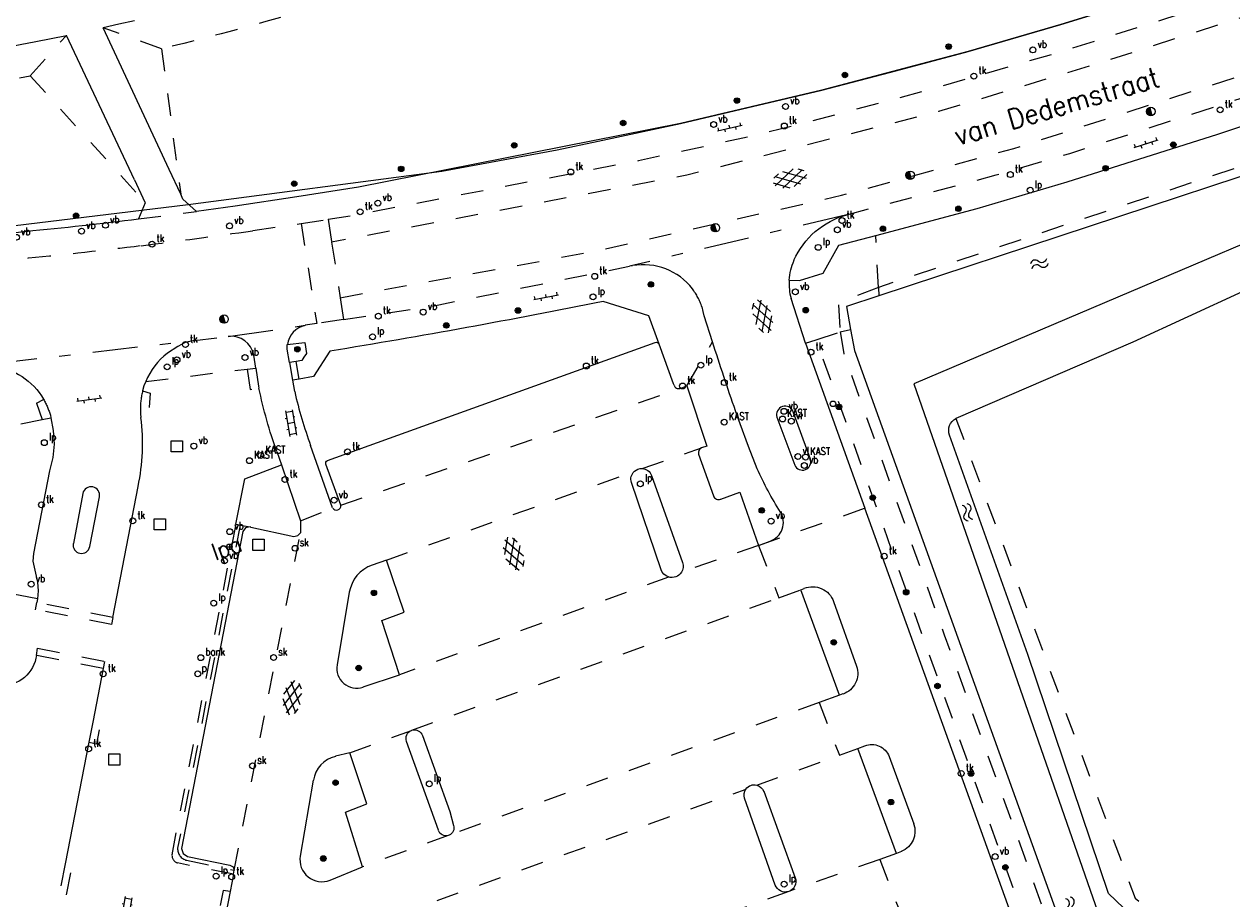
# Model space of a CAD drawing. Header units: metres. Extents: x 132072 to 132715, y 517419 to 517799.
# Tile 22 of 29: x 132464 to 132571, y 517672 to 517750. Entities that reach past the tile are written whole.
import ezdxf
from ezdxf.enums import TextEntityAlignment as Align
from ezdxf.lldxf.tags import DXFTag

# ---------------------------------------------------------------- set-up
doc = ezdxf.new("R2010")
doc.units = ezdxf.units.M
doc.header["$MEASUREMENT"] = 0
doc.linetypes.add('NLCS-HIDDEN', pattern=[4, 2, -2])
doc.linetypes.add('XX-HART', pattern=[13, 4, -2, 1, -2, 4])
for name, color, linetype, lineweight in [('GBKN FUNCTIE AANDUIDING', 252, 'Continuous', 13), ('GBKN KANT FUNCTIEVERSCHIL WEG', 252, 'NLCS-HIDDEN', 13), ('GBKN KANT FUNTIEVERSCHIL', 252, 'NLCS-HIDDEN', 13), ('GBKN KANT GESLOTEN VERHARDING', 252, 'Continuous', 13), ('GBKN KANT GESLOTEN VERHARDING EIGEN TERREIN', 252, 'Continuous', 13), ('GBKN KANT GESLOTEN VERHARDING WEG', 252, 'Continuous', 13), ('GBKN KANT OP  OF INRIT', 252, 'NLCS-HIDDEN', 13), ('GBKN KANT OPEN VERHARDING', 252, 'Continuous', 13), ('GBKN KANT WEGVAK GESL VERHARDING', 252, 'NLCS-HIDDEN', 13), ('GBKN KANT WEGVAK HULPLIJN', 252, 'XX-HART', 13), ('GBKN STRAATNAAM', 252, 'Continuous', 13), ('GBKN TALUDLIJN', 252, 'NLCS-HIDDEN', 13), ('GBKN TRAPTREDE', 252, 'NLCS-HIDDEN', 13), ('GBKN VERHARDINGSSYMBOOL', 252, 'Continuous', 13), ('GBKN VLAKAFSLUITING', 252, 'NLCS-HIDDEN', 13), ('GBKN VLAKAFSLUITING BEHEER GROEN', 252, 'NLCS-HIDDEN', 13), ('GBKN VLAKAFSLUITING BEHEER WEGEN', 252, 'NLCS-HIDDEN', 13), ('GBKN WALBESCHERMING', 252, 'Continuous', 13), ('GBKN WATER', 252, 'Continuous', 13), ('KADASTER PERCEELSGRENS', 32, 'KG-KADASTRAAL', 13), ('THEMA BOOM', 252, 'Continuous', 13), ('THEMA LICHTMAST', 252, 'Continuous', 13), ('THEMA RIOOL', 252, 'Continuous', 13), ('THEMA STRAATMEUBILAIR', 252, 'Continuous', 13)]:
    doc.layers.add(name, color=color, linetype=linetype, lineweight=lineweight)
doc.styles.add('Style-STANDARD', font='STANDARD.shx')
tags = doc.linetypes.add('KG-KADASTRAAL', pattern='A,5.5,-2,["K",Standard,S=1.8,R=0,X=0,Y=-0.9],-2,5.5,-2,[5,NLCS.SHX,S=0.75,R=0,X=0,Y=0],-2', length=19).pattern_tags.tags
tags[6] = DXFTag(74, 10)

# ---------------------------------------------------------------- blocks, each defined once
blk = doc.blocks.new('water')
at = {"layer": 'GBKN WATER', "extrusion": (0, 0, -1)}
for centre in [(-0.0037, 0.0003), (-0.0037, -0.0042)]:
    blk.add_arc(centre, 0.00425, 28.0725, 151.9275, dxfattribs=at)
at = {"layer": 'GBKN WATER'}
for centre in [(0.0112, 0.0043), (0.0112, -0.0002)]:
    blk.add_arc(centre, 0.00425, 208.0725, 331.9275, dxfattribs=at)
blk = doc.blocks.new('OV6')
at = {"layer": 'GBKN VERHARDINGSSYMBOOL'}
for p, q in [((0, 0), (0.045, 0)), ((0.0025, 0), (0.0025, 0.005)), ((0.0225, 0), (0.0225, 0.005)), ((0.0325, 0), (0.0325, -0.005)), ((0.0425, 0), (0.0425, 0.005)), ((0.0125, 0), (0.0125, -0.005))]:
    blk.add_line(p, q, dxfattribs=at)
blk = doc.blocks.new('GV4')
at = {"layer": 'GBKN VERHARDINGSSYMBOOL'}
for p, q in [((0.0026, -0.009), (0.0408, 0.0128)), ((0.0037, 0.0052), (0.0132, 0.0107)), ((0.006, 0.0071), (0.0471, -0.0163)), ((0.0149, -0.0163), (0.056, 0.0071)), ((0.0212, 0.0128), (0.0594, -0.009)), ((0.0488, 0.0107), (0.0583, 0.0052)), ((0, -0.003), (0.027, -0.0185)), ((0.035, -0.0185), (0.062, -0.003))]:
    blk.add_line(p, q, dxfattribs=at)
blk = doc.blocks.new('OV2')
at = {"layer": 'GBKN VERHARDINGSSYMBOOL'}
for p, q in [((0.0031, -0.023), (0.0031, 0.023)), ((0.0151, -0.023), (0.0151, 0.023)), ((0.0001, 0.01), (0.0031, 0.01)), ((0.0031, 0.02), (0.0151, 0.02)), ((0.0031, 0), (0.0151, 0)), ((0.0181, 0.01), (0.0151, 0.01)), ((0.0001, -0.01), (0.0031, -0.01)), ((0.0031, -0.02), (0.0151, -0.02)), ((0.0181, -0.01), (0.0151, -0.01))]:
    blk.add_line(p, q, dxfattribs=at)
blk = doc.blocks.new('boom')
at = {"layer": 'THEMA BOOM'}
for radius in [0.0243, 0.0172, 0.0112, 0.00446]:
    blk.add_circle((0, 0), radius, dxfattribs=at)
blk = doc.blocks.new('vbord')
at = {"layer": 'THEMA STRAATMEUBILAIR'}
blk.add_circle((0, 0), 0.0262, dxfattribs=at)
at = {"layer": 'THEMA STRAATMEUBILAIR', "style": 'Style-STANDARD', "width": 0.9}
blk.add_text('vb', height=0.0675, dxfattribs=at).set_placement((0.041, 0.019))
blk = doc.blocks.new('dwa')
at = {"layer": 'THEMA RIOOL'}
for p, q in [((-0.035, 0.014), (-0.023, -0.03)), ((-0.03, 0.023), (-0.014, -0.035)), ((-0.024, 0.029), (-0.006, -0.037)), ((-0.017, 0.034), (0.002, -0.037)), ((-0.01, 0.036), (0.01, -0.036))]:
    blk.add_line(p, q, dxfattribs=at)
blk.add_circle((0, 0), 0.0375, dxfattribs=at)
blk = doc.blocks.new('tkolk')
at = {"layer": 'THEMA RIOOL'}
blk.add_circle((0, 0), 0.0262, dxfattribs=at)
at = {"layer": 'THEMA RIOOL', "style": 'Style-STANDARD', "width": 0.9}
blk.add_text('tk', height=0.0675, dxfattribs=at).set_placement((0.041, 0.019))
blk = doc.blocks.new('lp')
at = {"layer": 'THEMA LICHTMAST'}
blk.add_circle((0, 0), 0.0262, dxfattribs=at)
at = {"layer": 'THEMA LICHTMAST', "style": 'Style-STANDARD', "width": 0.899999}
blk.add_text('lp', height=0.0675, dxfattribs=at).set_placement((0.041, 0.019))
blk = doc.blocks.new('kast')
at = {"layer": 'THEMA STRAATMEUBILAIR'}
blk.add_circle((0, 0), 0.0262, dxfattribs=at)
at = {"layer": 'THEMA STRAATMEUBILAIR', "style": 'Style-STANDARD', "width": 0.9}
blk.add_text('KAST', height=0.0675, dxfattribs=at).set_placement((0.041, 0.019))
blk = doc.blocks.new('vlicht')
at = {"layer": 'THEMA STRAATMEUBILAIR'}
blk.add_circle((0, 0), 0.0262, dxfattribs=at)
at = {"layer": 'THEMA STRAATMEUBILAIR', "style": 'Style-STANDARD', "width": 0.9}
blk.add_text('vl', height=0.0675, dxfattribs=at).set_placement((0.041, 0.019))
blk = doc.blocks.new('paal')
at = {"layer": 'THEMA STRAATMEUBILAIR'}
blk.add_circle((0, 0), 0.025, dxfattribs=at)
blk = doc.blocks.new('skolk')
at = {"layer": 'THEMA RIOOL'}
blk.add_circle((0, 0), 0.0262, dxfattribs=at)
at = {"layer": 'THEMA RIOOL', "style": 'Style-STANDARD', "width": 0.9}
blk.add_text('sk', height=0.0675, dxfattribs=at).set_placement((0.041, 0.019))
blk = doc.blocks.new('put')
at = {"layer": 'THEMA RIOOL'}
for p, q in [((-0.05, -0.05), (-0.05, 0.05)), ((-0.05, 0.05), (0.05, 0.05)), ((0.05, 0.05), (0.05, -0.05)), ((0.05, -0.05), (-0.05, -0.05))]:
    blk.add_line(p, q, dxfattribs=at)
blk = doc.blocks.new('bank')
at = {"layer": 'THEMA STRAATMEUBILAIR'}
blk.add_circle((0, 0), 0.0262, dxfattribs=at)
at = {"layer": 'THEMA STRAATMEUBILAIR', "style": 'Style-STANDARD', "width": 0.9}
blk.add_text('bank', height=0.0675, dxfattribs=at).set_placement((0.041, 0.019))
blk = doc.blocks.new('afvalb_1')
at = {"layer": 'THEMA STRAATMEUBILAIR', "flags": 128}
for points in [[(0.041, 0.064), (0.041, -0.004)], [(0.041, 0.054), (0.047, 0.061), (0.053, 0.064), (0.061, 0.064), (0.067, 0.061), (0.073, 0.054), (0.076, 0.044), (0.076, 0.038), (0.073, 0.028), (0.067, 0.022), (0.061, 0.019), (0.053, 0.019), (0.047, 0.022), (0.041, 0.028)]]:
    blk.add_lwpolyline(points, dxfattribs=at)
at = {"layer": 'THEMA STRAATMEUBILAIR'}
blk.add_circle((0, 0), 0.0262, dxfattribs=at)
blk = doc.blocks.new('symb')
at = {"layer": 'THEMA STRAATMEUBILAIR'}
for p, q in [((-0.025, 0), (0.025, 0)), ((0, 0.025), (0, -0.025))]:
    blk.add_line(p, q, dxfattribs=at)
blk.add_circle((0, 0), 0.025, dxfattribs=at)

msp = doc.modelspace()

# ---------------------------------------------------------------- linework, layer by layer
at = {"layer": 'GBKN KANT FUNCTIEVERSCHIL WEG', "flags": 128}
for points in [[(132490.8, 517732.67), (132491.11, 517730.64)], [(132491.11, 517730.64), (132491.88, 517725.69)], [(132491.88, 517725.69), (132492.18, 517723.75)], [(132518.74, 517710.48), (132524.03, 517712.33)], [(132495.98, 517702.33), (132518.05, 517710.23)], [(132482.45, 517674.72), (132488.33, 517704.76)], [(132529.09, 517703.64), (132522.24, 517701.25)], [(132521.08, 517700.82), (132497.15, 517692.12)], [(132530.89, 517698.98), (132532.85, 517699.69)], [(132471.65, 517697.22), (132464.89, 517698.54)], [(132498.24, 517687.18), (132530.89, 517698.98)], [(132470.77, 517692.67), (132464.84, 517693.83)], [(132534.49, 517689.65), (132501.56, 517677.84)], [(132536.3, 517690.3), (132534.49, 517689.65)], [(132492.72, 517685.18), (132498.21, 517687.16)], [(132536.3, 517684.95), (132537.94, 517685.54)], [(132528.94, 517682.29), (132536.3, 517684.95)], [(132489.21, 517667.96), (132527.98, 517681.94)], [(132501.49, 517677.82), (132493.86, 517675.01)], [(132539.88, 517675.67), (132531.78, 517672.83)], [(132541.38, 517676.2), (132539.88, 517675.67)], [(132531.78, 517672.83), (132490.45, 517657.82)]]:
    msp.add_lwpolyline(points, dxfattribs=at)
at = {"layer": 'GBKN KANT FUNTIEVERSCHIL', "flags": 128}
for points in [[(132487.37, 517719.92), (132487.64, 517718.34)], [(132484.36, 517719.42), (132484.61, 517717.8), (132484.64, 517717.63)], [(132466.09, 517715.23), (132466.13, 517714.99)], [(132464.77, 517697.91), (132464.89, 517698.54)], [(132471.65, 517697.22), (132471.53, 517696.58)], [(132464.84, 517693.83), (132464.95, 517694.48)], [(132470.9, 517693.31), (132470.77, 517692.67)], [(132469.85, 517687.9), (132469.51, 517686.12)], [(132467.41, 517675.29), (132466.26, 517669.33)], [(132482.08, 517672.81), (132480.82, 517666.27)]]:
    msp.add_lwpolyline(points, dxfattribs=at)
at = {"layer": 'GBKN KANT FUNTIEVERSCHIL'}
for centre, radius, start, end in [((132518.82, 517723.11), 5.53, 18.5453, 37.4624), ((132480.62, 517715.83), 6.52, 165.9493, 181.4709)]:
    msp.add_arc(centre, radius, start, end, dxfattribs=at)
at = {"layer": 'GBKN KANT FUNTIEVERSCHIL', "extrusion": (0, 0, -1)}
msp.add_arc((-132459.85, 517713.42), 6.49, 150.2346, 163.8379, dxfattribs=at)
at = {"layer": 'GBKN KANT GESLOTEN VERHARDING', "flags": 128}
for points in [[(132517.88, 517728.54), (132517.61, 517728.49)], [(132490.75, 517711.2), (132519.91, 517721.71)], [(132520.24, 517721.56), (132520.24, 517721.56)], [(132521.53, 517718.02), (132520.24, 517721.56)], [(132521.58, 517717.91), (132521.53, 517718.02)], [(132522.11, 517717.61), (132522.73, 517717.84)], [(132522.73, 517717.84), (132524.49, 517712.48), (132524.03, 517712.33)], [(132523.75, 517711.76), (132525.09, 517708.05)], [(132491.94, 517707.21), (132490.6, 517710.87)], [(132525.73, 517707.75), (132527.42, 517708.37), (132529.09, 517703.64)], [(132568.48, 517623.52), (132556.63, 517656.75), (132538.55, 517706.95)], [(132488.34, 517705.83), (132488.33, 517704.76)], [(132483.93, 517705.27), (132483.87, 517705.28)], [(132483.93, 517705.27), (132487.76, 517704.43), (132488.1, 517704.51), (132488.33, 517704.76)], [(132464.84, 517693.83), (132464.79, 517693.6)], [(132470.77, 517692.67), (132469.85, 517687.9)], [(132469.51, 517686.12), (132467.41, 517675.29)], [(132482.38, 517674.35), (132482.08, 517672.81)]]:
    msp.add_lwpolyline(points, dxfattribs=at)
at = {"layer": 'GBKN KANT GESLOTEN VERHARDING', "extrusion": (0, 0, -1)}
for centre, radius, start, end in [((-132520, 517721.47), 0.253, 67.6745, 159.3856), ((-132490.84, 517710.95), 0.259, 341.4665, 69.0889), ((-132461.84, 517694.18), 3.01, 191.0552, 279.7386)]:
    msp.add_arc(centre, radius, start, end, dxfattribs=at)
at = {"layer": 'GBKN KANT GESLOTEN VERHARDING'}
for centre, radius, start, end in [((132521.99, 517718.02), 0.428, 195.9251, 286.1307), ((132524.25, 517711.87), 0.514, 116.0535, 192.0311), ((132525.54, 517708.18), 0.465, 196.3025, 293.4352), ((132491.54, 517707.19), 0.404, 214.0753, 2.9343)]:
    msp.add_arc(centre, radius, start, end, dxfattribs=at)
at = {"layer": 'GBKN KANT GESLOTEN VERHARDING EIGEN TERREIN', "flags": 128}
for points in [[(132473.57, 517750.34), (132472.18, 517750.03), (132470.79, 517749.72)], [(132366.29, 517739.04), (132445.06, 517745.62), (132446.57, 517745.78), (132448.07, 517745.94), (132451.08, 517746.3), (132453.86, 517746.66), (132455.26, 517746.86), (132456.64, 517747.07), (132457.99, 517747.28), (132459.33, 517747.51), (132462.01, 517747.98), (132464.78, 517748.5), (132467.53, 517749.05)], [(132473.57, 517736.19), (132467.53, 517749.05)], [(132476.65, 517737.11), (132470.79, 517749.72)], [(132477.68, 517734.9), (132476.65, 517737.11)], [(132473.57, 517736.19), (132474.49, 517734.21)], [(132479.09, 517733.36), (132477.88, 517734.47), (132477.68, 517734.9)], [(132474.49, 517734.21), (132474.52, 517734.15), (132473.94, 517732.71)], [(132487.17, 517721.52), (132488.73, 517721.71), (132488.88, 517720.73), (132488.63, 517720.41), (132488.45, 517720.1), (132487.96, 517720.02)], [(132487.96, 517720.02), (132487.37, 517719.92)]]:
    msp.add_lwpolyline(points, dxfattribs=at)
at = {"layer": 'GBKN KANT GESLOTEN VERHARDING WEG', "flags": 128}
for points in [[(132533.71, 517711.31), (132532.19, 517715.54)], [(132530.73, 517715.04), (132532.32, 517710.78)], [(132520.43, 517701.45), (132517.79, 517709.24)], [(132519.58, 517709.87), (132522.34, 517702.11)], [(132468.97, 517708.26), (132468.13, 517703.82)], [(132469.6, 517703.53), (132470.45, 517707.97)], [(132495.98, 517702.33), (132494.71, 517701.89)], [(132497.15, 517692.12), (132495.58, 517696.94), (132497.58, 517697.68), (132495.98, 517702.33)], [(132492.68, 517699.47), (132491.6, 517693)], [(132532.85, 517699.69), (132533.17, 517699.81)], [(132536.3, 517690.3), (132532.85, 517699.69)], [(132535.77, 517698.64), (132537.8, 517692.88)], [(132493.91, 517691.03), (132497.15, 517692.12)], [(132536.61, 517690.41), (132536.3, 517690.3)], [(132498.21, 517687.16), (132498.24, 517687.18)], [(132499.19, 517686.71), (132501.64, 517679.93), (132501.96, 517678.69)], [(132500.62, 517678.27), (132497.78, 517686.19)], [(132537.94, 517685.54), (132538.56, 517685.79)], [(132541.38, 517676.2), (132537.94, 517685.54)], [(132492.72, 517685.18), (132491.45, 517684.86)], [(132493.86, 517675.01), (132492.34, 517679.88), (132494.24, 517680.63), (132492.72, 517685.18)], [(132540.71, 517684.84), (132542.9, 517678.86)], [(132489.48, 517682.72), (132488.32, 517675.98)], [(132530.58, 517673.4), (132527.86, 517681.13)], [(132529.56, 517681.74), (132532.36, 517674.04)], [(132501.56, 517677.84), (132501.49, 517677.82)], [(132541.81, 517676.37), (132541.38, 517676.2)], [(132490.97, 517673.84), (132493.86, 517675.01)]]:
    msp.add_lwpolyline(points, dxfattribs=at)
at = {"layer": 'GBKN KANT GESLOTEN VERHARDING WEG'}
for centre, radius, start, end in [((132531.47, 517715.27), 0.77, 20.5764, 197.2346), ((132533, 517711.08), 0.746, 203.8067, 17.8098), ((132469.71, 517708.11), 0.75, 349.0122, 168.7724), ((132468.86, 517703.67), 0.75, 168.9224, 348.8622), ((132495.73, 517698.96), 3.09, 109.1944, 170.6607), ((132493.34, 517692.7), 1.77, 170.4488, 288.7618), ((132492.08, 517682.3), 2.63, 103.7306, 170.8171), ((132490.24, 517675.64), 1.95, 169.9425, 292.2657)]:
    msp.add_arc(centre, radius, start, end, dxfattribs=at)
at = {"layer": 'GBKN KANT GESLOTEN VERHARDING WEG', "extrusion": (0, 0, -1)}
for centre, radius, start, end in [((-132518.69, 517709.53), 0.951, 342.2437, 47.7195), ((-132518.69, 517709.53), 0.953, 47.5983, 92.9683), ((-132518.69, 517709.52), 0.956, 93.0643, 159.0471), ((-132521.38, 517701.78), 1, 287.6569, 341.082), ((-132521.37, 517701.78), 1.02, 161.1525, 211.876), ((-132521.39, 517701.78), 1, 211.9744, 288.0198), ((-132533.9, 517697.97), 1.99, 68.3011, 160.2585), ((-132535.99, 517692.23), 1.93, 160.3832, 251.1425), ((-132498.48, 517686.47), 0.749, 338.3683, 68.6805), ((-132498.48, 517686.46), 0.754, 71.6898, 160.9077), ((-132539.18, 517684.27), 1.64, 67.8641, 159.6152), ((-132528.71, 517681.42), 0.904, 35.4396, 104.8034), ((-132528.7, 517681.41), 0.915, 105.2532, 159.0708), ((-132528.7, 517681.42), 0.895, 340.7429, 35.694), ((-132541.03, 517678.2), 1.98, 160.4475, 247.1055), ((-132501.28, 517678.49), 0.703, 252.9772, 341.5114), ((-132501.29, 517678.5), 0.707, 163.95, 247.2704), ((-132531.45, 517673.73), 0.964, 161.5592, 249.5808), ((-132531.47, 517673.73), 0.956, 251.1311, 339.5776)]:
    msp.add_arc(centre, radius, start, end, dxfattribs=at)
at = {"layer": 'GBKN KANT OP  OF INRIT', "flags": 128}
for points in [[(132488.39, 517732.3), (132489.79, 517723.39)], [(132488.21, 517718.44), (132487.96, 517720.02)], [(132483.59, 517719.33), (132483.86, 517717.51), (132484.64, 517717.63)], [(132464.84, 517716.29), (132465.49, 517716.64)], [(132474.29, 517717.41), (132474.97, 517717.19), (132474.86, 517715.61), (132474.1, 517715.66)], [(132464.84, 517716.29), (132465.37, 517714.84)], [(132471.53, 517696.58), (132464.77, 517697.91)], [(132464.95, 517694.48), (132470.9, 517693.31)], [(132469.51, 517686.12), (132470.23, 517685.98), (132470.57, 517687.78), (132469.85, 517687.9)], [(132466.26, 517669.33), (132466.89, 517669.23), (132468.05, 517675.15), (132467.41, 517675.29)], [(132482.08, 517672.81), (132481.45, 517672.92), (132480.18, 517666.4), (132480.82, 517666.27)]]:
    msp.add_lwpolyline(points, dxfattribs=at)
at = {"layer": 'GBKN KANT OPEN VERHARDING', "flags": 128}
for points in [[(132582.13, 517758.77), (132566.43, 517753.24), (132555.99, 517750), (132547.74, 517747.61), (132534.72, 517744.17), (132522.14, 517741.21), (132493.5, 517735.52)], [(132539.53, 517731.24), (132548.55, 517733.63), (132556.57, 517736), (132569.95, 517740.24), (132598.35, 517749.7)], [(132493.5, 517735.52), (132488.02, 517734.67), (132482.53, 517733.85), (132479.09, 517733.36)], [(132536.25, 517730.37), (132539.53, 517731.24)], [(132532.73, 517727.21), (132534.86, 517727.87), (132536.25, 517730.37)], [(132531.83, 517727.26), (132532.73, 517727.21)], [(132519.33, 517724.07), (132515.27, 517725.35)], [(132533.26, 517721.63), (132531.99, 517725.61)], [(132520.24, 517721.56), (132519.33, 517724.07)], [(132525.01, 517721.76), (132524.27, 517724.08), (132524.18, 517724.47), (132524.07, 517724.87)], [(132478.92, 517721.89), (132478.09, 517721.7), (132477.44, 517721.36), (132476.5, 517720.75)], [(132487.37, 517719.92), (132487.16, 517721.1), (132487.16, 517721.31), (132487.17, 517721.52)], [(132490.95, 517720.92), (132489.51, 517718.67), (132488.21, 517718.44)], [(132533.26, 517721.63), (132538.55, 517706.95)], [(132484.36, 517719.42), (132484.18, 517720.57)], [(132474.57, 517718.23), (132474.41, 517717.83), (132474.29, 517717.41)], [(132488.21, 517718.44), (132487.64, 517718.34)], [(132487.64, 517718.34), (132487.82, 517717.33)], [(132464.95, 517698.88), (132435.55, 517704.53), (132435.17, 517710.33), (132451.2, 517716.13), (132460.21, 517716.82)], [(132474.1, 517715.66), (132474.12, 517715.34), (132474.15, 517715.01)], [(132528.97, 517710.46), (132528.21, 517712.45), (132527.47, 517714.45), (132527.06, 517715.61)], [(132463.46, 517714.47), (132465.37, 517714.84)], [(132466.13, 517714.99), (132466.34, 517713.88), (132466.43, 517712.66), (132466.32, 517711.45), (132466, 517710.27), (132464.58, 517702.91), (132464.53, 517702.22), (132464.93, 517700.35), (132464.99, 517699.6), (132464.95, 517698.88)], [(132465.37, 517714.84), (132466.13, 517714.99)], [(132491.2, 517706.97), (132489.24, 517712.52)], [(132486.23, 517712), (132486.64, 517710.8)], [(132482.6, 517705.52), (132483.38, 517709.55), (132486.64, 517710.8)], [(132486.64, 517710.8), (132488.34, 517705.83)], [(132471.65, 517697.22), (132473.9, 517708.88)], [(132483.21, 517704.87), (132477.76, 517676.66), (132477.9, 517676.21), (132478.3, 517675.94), (132482.06, 517675.17), (132482.35, 517675.02), (132482.45, 517674.72)], [(132482.6, 517705.52), (132482.62, 517705.52)], [(132482.62, 517705.52), (132482.96, 517705.45)], [(132482.96, 517705.45), (132483.87, 517705.28)], [(132483.87, 517705.28), (132483.46, 517705.19), (132483.21, 517704.87)], [(132529.09, 517703.64), (132530.12, 517704.02)], [(132464.95, 517698.88), (132464.89, 517698.54)], [(132482.38, 517674.35), (132482.45, 517674.72)]]:
    msp.add_lwpolyline(points, dxfattribs=at)
at = {"layer": 'GBKN KANT OPEN VERHARDING'}
for centre, radius, start, end in [((132428.01, 518103.47), 373.6, 275.5132, 277.062), ((132407.47, 518304.32), 575.49, 274.59049, 275.62696), ((132518.83, 517723.08), 5.55, 37.7366, 99.7811), ((132536.94, 517726.95), 5.13, 176.5425, 195.0722), ((132489.18, 517721.25), 2.02, 101.7713, 172.3863), ((132482.17, 517720.22), 2.04, 9.8541, 97.1633), ((132480.24, 517715.88), 6.14, 127.5283, 157.4907), ((132525.17, 517725.74), 38.28, 192.6968, 200.2023), ((132455.69, 517712.72), 18.6, 348.1067, 7.0927), ((132529.55, 517705.68), 1.76, 289.0705, 31.6218)]:
    msp.add_arc(centre, radius, start, end, dxfattribs=at)
at = {"layer": 'GBKN KANT OPEN VERHARDING', "extrusion": (0, 0, -1)}
for centre, radius, start, end in [((-132538.91, 517726.06), 7.29, 23.9464, 74.3949), ((-132536.94, 517726.96), 5.12, 3.3078, 23.723), ((-132383.43, 518380.44), 668.22, 258.62126, 260.74043), ((-132692.07, 517774.03), 175.05, 340.5035, 342.6266), ((-132460.19, 517713.56), 6.13, 96.9835, 149.7908), ((-132524.9, 517725.93), 41.1, 340.1827, 348.3411), ((-132558.61, 517723.95), 32.57, 327.8194, 335.5259)]:
    msp.add_arc(centre, radius, start, end, dxfattribs=at)
at = {"layer": 'GBKN KANT WEGVAK GESL VERHARDING', "flags": 128}
for points in [[(132585.51, 517757.36), (132572.23, 517752.72), (132556.14, 517747.62), (132543.72, 517744.04), (132533.32, 517741.27), (132527.7, 517739.89), (132518.42, 517737.87), (132493.88, 517733.16)], [(132536.95, 517733.08), (132550.25, 517736.62), (132556.79, 517738.54), (132577.85, 517745.33), (132591.78, 517750), (132606.48, 517755.34)], [(132488.39, 517732.3), (132490.8, 517732.67)], [(132490.8, 517732.67), (132493.88, 517733.16)], [(132484.1, 517731.67), (132488.39, 517732.3)], [(132460.09, 517728.84), (132464.13, 517729.23)], [(132492.18, 517723.75), (132500, 517724.93), (132517.61, 517728.49)], [(132489.79, 517723.39), (132488.77, 517723.23)], [(132492.18, 517723.75), (132489.79, 517723.39)], [(132478.92, 517721.89), (132481.92, 517722.24)]]:
    msp.add_lwpolyline(points, dxfattribs=at)
at = {"layer": 'GBKN KANT WEGVAK GESL VERHARDING'}
for centre, radius, start, end in [((132412.47, 518226.35), 499.85, 277.0883, 278.2384), ((132426.49, 518117.24), 389.83, 275.5417, 277.0232)]:
    msp.add_arc(centre, radius, start, end, dxfattribs=at)
at = {"layer": 'GBKN KANT WEGVAK HULPLIJN', "flags": 128}
for points in [[(132536.95, 517733.08), (132517.61, 517728.49)], [(132481.92, 517722.24), (132488.77, 517723.23)], [(132460.92, 517719.81), (132478.92, 517721.89)]]:
    msp.add_lwpolyline(points, dxfattribs=at)
at = {"layer": 'GBKN TALUDLIJN', "flags": 128}
for points in [[(132464.3, 517745.45), (132467.53, 517749.05)], [(132475.98, 517747.84), (132470.79, 517749.72)], [(132475.98, 517747.84), (132477.68, 517734.9)], [(132464.3, 517745.45), (132474.49, 517734.21)], [(132546.65, 517714.93), (132562.61, 517672.22), (132566.45, 517669.24), (132568.74, 517666.58), (132570.91, 517661.69), (132571.3, 517658.76), (132571.26, 517656.23), (132572.46, 517652.49)]]:
    msp.add_lwpolyline(points, dxfattribs=at)
at = {"layer": 'GBKN TALUDLIJN', "extrusion": (0, 0, -1)}
msp.add_arc((-132423.92, 517966.19), 224.46, 253.7912, 256.5897, dxfattribs=at)
at = {"layer": 'GBKN TALUDLIJN'}
msp.add_arc((132435.63, 517886.31), 143.74, 274.7387, 281.5033, dxfattribs=at)
at = {"layer": 'GBKN TRAPTREDE', "flags": 128}
for points in [[(132476.91, 517676.08), (132482.62, 517705.52)], [(132482.96, 517705.45), (132477.41, 517676.68)], [(132482.38, 517674.35), (132477.41, 517675.36)], [(132478.21, 517675.6), (132482.45, 517674.72)]]:
    msp.add_lwpolyline(points, dxfattribs=at)
at = {"layer": 'GBKN TRAPTREDE'}
for centre, radius, start, end in [((132477.62, 517676.04), 0.712, 176.4894, 252.6285), ((132478.46, 517676.62), 1.05, 176.7526, 256.4771)]:
    msp.add_arc(centre, radius, start, end, dxfattribs=at)
at = {"layer": 'GBKN VLAKAFSLUITING', "flags": 128}
msp.add_lwpolyline([(132473.94, 517732.71), (132479.09, 517733.36)], dxfattribs=at)
at = {"layer": 'GBKN VLAKAFSLUITING BEHEER GROEN', "flags": 128}
for points in [[(132600.78, 517742.31), (132600.33, 517743.12), (132599.99, 517743.7), (132599.26, 517744.46), (132598.12, 517745.09), (132598.07, 517745.11), (132596.52, 517745.28), (132595.14, 517745.11), (132539.76, 517726.61)], [(132539.76, 517726.61), (132539.53, 517731.24)], [(132539.76, 517726.61), (132536.2, 517725.22), (132536.36, 517722.65)], [(132539.76, 517726.61), (132539.8, 517725.85)], [(132533.26, 517721.63), (132534.23, 517721.95)], [(132534.23, 517721.95), (132536.36, 517722.65)], [(132587.31, 517618.16), (132571.98, 517621), (132570.07, 517622.2), (132566.58, 517631.83), (132563.54, 517640.24), (132536.82, 517714.77), (132534.23, 517721.95)], [(132536.36, 517722.65), (132537.29, 517722.86)], [(132536.36, 517722.65), (132536.67, 517720.72), (132545.62, 517695.68), (132558.3, 517660.5), (132570.31, 517626.58), (132570.6, 517625.85), (132570.89, 517625.33), (132571.36, 517624.63), (132571.72, 517624.21), (132572.27, 517623.68), (132572.84, 517623.24), (132573.45, 517622.86), (132574.09, 517622.54), (132574.77, 517622.3), (132575.46, 517622.12), (132606.8, 517615.97), (132642.82, 517609.08)]]:
    msp.add_lwpolyline(points, dxfattribs=at)
at = {"layer": 'GBKN VLAKAFSLUITING BEHEER WEGEN', "flags": 128}
for points in [[(132611.27, 517764.98), (132596.48, 517759.3), (132579.8, 517753.12), (132559.19, 517746.5), (132545.12, 517742.26), (132522.71, 517736.6), (132491.11, 517730.64)], [(132491.88, 517725.69), (132514.53, 517729.83), (132536.48, 517734.81), (132551.82, 517738.98), (132579.88, 517747.99), (132593.8, 517752.83), (132608.46, 517759.75), (132612.42, 517761.31)], [(132522.73, 517717.84), (132525.01, 517721.76)], [(132474.57, 517718.23), (132483.59, 517719.33)], [(132483.59, 517719.33), (132484.36, 517719.42)], [(132491.94, 517707.21), (132522.11, 517717.61)], [(132488.34, 517705.83), (132491.2, 517706.97)], [(132529.09, 517703.64), (132538.55, 517706.95)], [(132529.09, 517703.64), (132530.89, 517698.98)], [(132534.49, 517689.65), (132536.3, 517684.95)], [(132539.88, 517675.67), (132541.72, 517670.91)]]:
    msp.add_lwpolyline(points, dxfattribs=at)
at = {"layer": 'GBKN WALBESCHERMING', "flags": 128}
for points in [[(132597.31, 517744.3), (132595.95, 517744.38), (132539.8, 517725.85)], [(132598.43, 517738.47), (132581.98, 517730.75), (132562.39, 517721.74), (132546.65, 517714.93)], [(132539.8, 517725.85), (132536.92, 517724.9), (132537.29, 517722.86)], [(132537.29, 517722.86), (132537.64, 517720.98), (132559.24, 517660.83), (132571.25, 517626.91)], [(132576.09, 517633.88), (132569.63, 517653.95), (132569.45, 517657.41), (132569.06, 517661.99), (132567.3, 517665.62), (132564.94, 517668.12), (132560.23, 517672.63), (132553.07, 517693.93), (132546.1, 517713.46)]]:
    msp.add_lwpolyline(points, dxfattribs=at)
at = {"layer": 'GBKN WALBESCHERMING', "extrusion": (0, 0, -1)}
msp.add_arc((-132547.22, 517713.88), 1.2, 339.3199, 61.5031, dxfattribs=at)
at = {"layer": 'KADASTER PERCEELSGRENS', "flags": 128}
for points in [[(132511.17, 517738.85), (132514.82, 517739.62), (132522.14, 517741.21), (132527.56, 517742.47), (132534.72, 517744.17), (132540.88, 517745.77), (132547.74, 517747.61), (132555.99, 517750), (132566.43, 517753.24), (132585.98, 517759.95), (132605.68, 517767.02)], [(132613.73, 517746.69), (132598.34, 517741.59), (132542.91, 517718.03), (132568.51, 517644.49)], [(132423.68, 517729.49), (132427.29, 517729.73), (132447.31, 517730.79), (132454.63, 517731.1), (132478.36, 517734), (132500.93, 517736.95), (132511.17, 517738.85)]]:
    msp.add_lwpolyline(points, dxfattribs=at)

# ---------------------------------------------------------------- block references
at = {"layer": 'GBKN VERHARDINGSSYMBOOL', "zscale": 10}
for name, p, xscale, yscale, rotation in [('OV6', (132525.45, 517740.55), 50.00000000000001, 50.00000000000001, 12.71533698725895), ('OV6', (132562.52, 517739.05), 49.99999999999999, 49.99999999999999, 18.23569146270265), ('GV4', (132530.35, 517736.05), 50, 50, 14.18918015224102), ('OV6', (132509.1, 517725.53), 50, 50, 10.89418298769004), ('GV4', (132529.84, 517722.51), 50.00000000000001, 50.00000000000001, 108.4168344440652), ('OV6', (132468.43, 517716.47), 50, 50, 7.870920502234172), ('OV2', (132487.94, 517714.6), 50.00000000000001, 50.00000000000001, 189.7921462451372), ('GV4', (132506.91, 517704.41), 49.99999999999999, 49.99999999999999, 289.3955283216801), ('GV4', (132487.96, 517691.59), 50.00000000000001, 50.00000000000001, 261.2538377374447), ('OV2', (132473.29, 517671.11), 50.00000000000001, 50.00000000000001, 170.0384834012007)]:
    msp.add_blockref(name, p, dxfattribs=dict(at, xscale=xscale, yscale=yscale, rotation=rotation))
at = {"layer": 'GBKN WATER', "xscale": 100, "yscale": 100, "zscale": 10}
for p, rotation in [((132554.77, 517728.94), 197.76432337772), ((132547.95, 517705.87), 110.0663496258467), ((132557.11, 517670.84), 108.9060609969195)]:
    msp.add_blockref('water', p, dxfattribs=dict(at, rotation=rotation))
at = {"layer": 'THEMA BOOM', "xscale": 10, "yscale": 10}
for p in [(132546.01, 517748.05), (132536.78, 517745.52), (132527.17, 517743.24), (132517.05, 517741.24), (132507.36, 517739.25), (132566, 517739.32), (132497.3, 517737.16), (132559.97, 517737.22), (132487.78, 517735.84), (132546.88, 517733.61), (132468.38, 517733), (132540.16, 517731.83), (132519.52, 517726.87), (132507.69, 517724.55), (132533.3, 517724.58), (132501.32, 517723.22), (132488.07, 517721.1), (132536.26, 517715.97), (132539.26, 517707.89), (132529.38, 517706.75), (132494.87, 517699.41), (132542.23, 517699.47), (132535.79, 517695), (132493.52, 517692.72), (132545.02, 517691.12), (132548, 517683.32), (132491.46, 517682.51), (132540.88, 517680.78), (132490.37, 517675.76), (132551.06, 517674.97)]:
    msp.add_blockref('boom', p, dxfattribs=at)
at = {"layer": 'THEMA LICHTMAST', "xscale": 10, "yscale": 10}
for p in [(132553.27, 517735.26), (132534.41, 517730.17), (132514.37, 517725.76), (132494.75, 517722.21), (132476.48, 517719.54), (132523.96, 517719.68), (132465.55, 517712.78), (132518.58, 517709.12), (132480.62, 517698.5), (132499.8, 517682.4), (132480.83, 517674.19), (132531.37, 517673.47)]:
    msp.add_blockref('lp', p, dxfattribs=at)
at = {"layer": 'THEMA RIOOL', "xscale": 10, "yscale": 10}
for name, p in [('tkolk', (132548.26, 517745.42)), ('tkolk', (132570.17, 517742.42)), ('dwa', (132564, 517742.27)), ('tkolk', (132531.39, 517740.98)), ('tkolk', (132512.39, 517736.88)), ('dwa', (132542.59, 517736.59)), ('tkolk', (132551.5, 517736.65)), ('tkolk', (132493.65, 517733.34)), ('tkolk', (132536.52, 517732.56)), ('dwa', (132525.26, 517731.92)), ('tkolk', (132475.13, 517730.46)), ('tkolk', (132514.52, 517727.59)), ('dwa', (132481.54, 517723.79)), ('tkolk', (132495.27, 517724.05)), ('tkolk', (132478.1, 517721.52)), ('tkolk', (132533.76, 517720.84)), ('tkolk', (132513.77, 517719.61)), ('tkolk', (132522.34, 517717.83)), ('tkolk', (132526.05, 517718.13)), ('put', (132477.33, 517712.46)), ('tkolk', (132492.53, 517711.96)), ('tkolk', (132486.96, 517709.5)), ('tkolk', (132465.29, 517707.25)), ('tkolk', (132473.42, 517705.82)), ('put', (132475.83, 517705.51)), ('put', (132484.61, 517703.69)), ('skolk', (132487.86, 517703.38)), ('tkolk', (132540.28, 517702.67)), ('skolk', (132485.95, 517693.65)), ('tkolk', (132470.79, 517692.2)), ('tkolk', (132469.49, 517685.52)), ('put', (132471.78, 517684.57)), ('skolk', (132484.08, 517684.01)), ('tkolk', (132547.13, 517683.33)), ('tkolk', (132482.22, 517674.13))]:
    msp.add_blockref(name, p, dxfattribs=at)
at = {"layer": 'THEMA STRAATMEUBILAIR', "xscale": 10, "yscale": 10}
for name, p in [('vbord', (132553.51, 517747.75)), ('vbord', (132531.5, 517742.72)), ('vbord', (132525.1, 517741.11)), ('vbord', (132495.23, 517734.11)), ('vbord', (132470.99, 517732.14)), ('vbord', (132482.03, 517732.08)), ('vbord', (132536.11, 517731.74)), ('vbord', (132463.07, 517731.07)), ('vbord', (132468.86, 517731.62)), ('vbord', (132532.37, 517726.21)), ('vbord', (132499.26, 517724.41)), ('vbord', (132477.35, 517720.16)), ('vbord', (132483.4, 517720.36)), ('vbord', (132531.36, 517715.57)), ('paal', (132535.72, 517716.24)), ('kast', (132526.04, 517714.61)), ('kast', (132531.23, 517714.89)), ('vlicht', (132532.01, 517714.69)), ('vbord', (132478.86, 517712.48)), ('kast', (132484.81, 517711.64)), ('vlicht', (132532.6, 517711.55)), ('kast', (132533.28, 517711.5)), ('kast', (132483.8, 517711.18)), ('vbord', (132533.17, 517710.75)), ('vbord', (132491.33, 517707.66)), ('vbord', (132482.05, 517704.86)), ('vbord', (132530.21, 517705.8)), ('symb', (132482.01, 517703.51)), ('vbord', (132481.57, 517702.26)), ('vbord', (132464.38, 517700.18)), ('bank', (132479.47, 517693.64)), ('afvalb_1', (132479.2, 517692.2)), ('vbord', (132550.15, 517675.93))]:
    msp.add_blockref(name, p, dxfattribs=at)

# ---------------------------------------------------------------- texts
at = {"layer": 'GBKN FUNCTIE AANDUIDING', "style": 'Style-STANDARD'}
msp.add_text('lpa', height=1.5, rotation=19.5757, dxfattribs=at).set_placement((132481.77, 517703.43), align=Align.MIDDLE_CENTER)
at = {"layer": 'GBKN STRAATNAAM', "style": 'Style-STANDARD'}
msp.add_text('van Dedemstraat', height=1.8, rotation=16.421, dxfattribs=at).set_placement((132555.61, 517742.75), align=Align.MIDDLE_CENTER)

doc.saveas('drawing.dxf')
